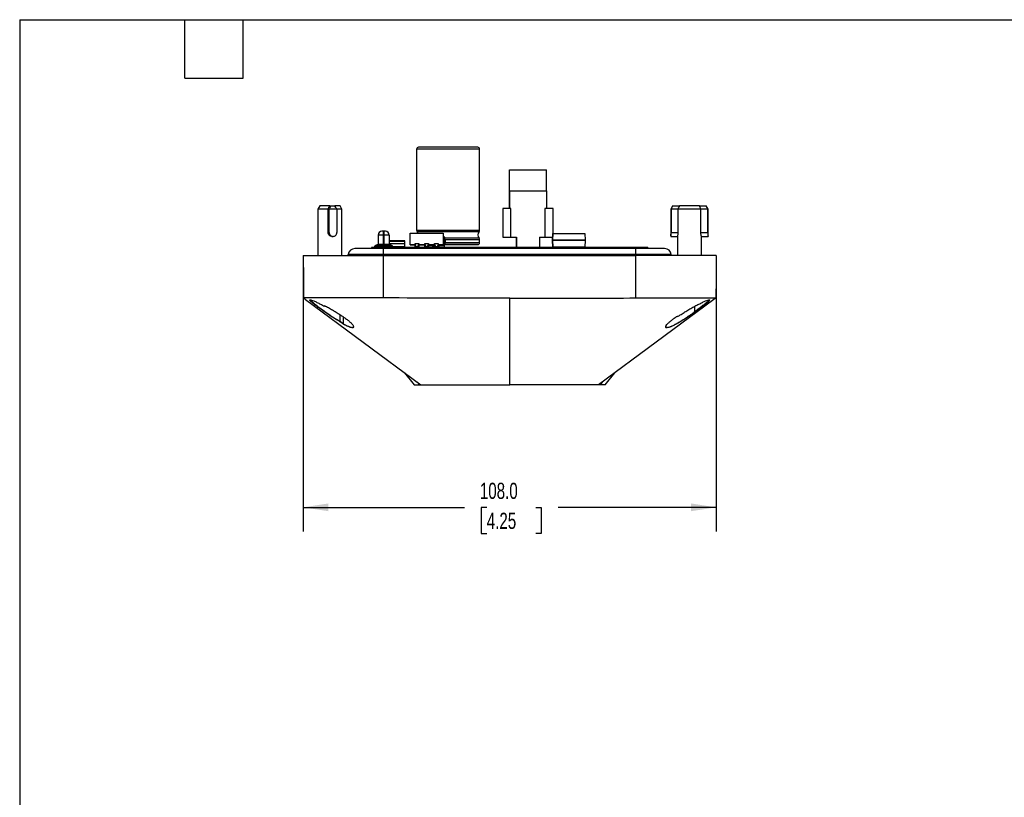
# Model space of a CAD drawing. Header units: millimetres. Extents: x 13 to 546, y 13 to 419.
# Tile 7 of 10: x 13 to 270, y 216 to 419. Entities that reach past the tile are written whole.
import ezdxf

# ---------------------------------------------------------------- set-up
doc = ezdxf.new("R2010")
doc.units = ezdxf.units.MM
doc.header["$LTSCALE"] = 2
doc.linetypes.add('SLD-Solid', pattern=[0])
doc.layers.add('DIMENSIONS', color=140, linetype='SLD-Solid', lineweight=25)
doc.layers.add('TEXT', color=140, linetype='SLD-Solid', lineweight=25)
doc.styles.add('SLDTEXTSTYLE0', font='TXT', dxfattribs={"width": 0.7})
doc.dimstyles.new('SLDDIMSTYLE0', dxfattribs={"dimtxt": 4.316016, "dimasz": 6.604, "dimexe": 0, "dimexo": 0.0625, "dimgap": 1.079004, "dimtad": 0, "dimtih": 1, "dimtoh": 1, "dimdec": 1, "dimrnd": 1e-09, "dimzin": 4, "dimdsep": 46, "dimtxsty": 'SLDTEXTSTYLE0', "dimsah": 1, "dimcen": 0.09, "dimadec": 0, "dimazin": 1, "dimtfac": 1, "dimtdec": 1, "dimtofl": 0, "dimtmove": 0, "dimatfit": 3, "dimfxl": 0, "dimfrac": 2, "dimtolj": 1, "dimtzin": 12, "dimarcsym": 0})

# ---------------------------------------------------------------- blocks, each defined once
blk = doc.blocks.new('_D_3')
at = {"layer": 'DIMENSIONS'}
for p, q in [((86.81, 354.94), (86.81, 285.32)), ((194.81, 354.94), (194.81, 285.32)), ((86.81, 291.67), (128.95, 291.67)), ((134.8, 291.67), (133.35, 291.67)), ((133.35, 291.67), (133.35, 284.81)), ((147.62, 291.67), (149.07, 291.67)), ((149.07, 291.67), (149.07, 284.81)), ((194.81, 291.67), (153.47, 291.67)), ((133.35, 284.81), (134.8, 284.81)), ((149.07, 284.81), (147.62, 284.81))]:
    blk.add_line(p, q, dxfattribs=at)
for points in [[(86.81, 291.67), (93.42, 290.66), (93.42, 292.69)], [(194.81, 291.67), (188.21, 292.69), (188.21, 290.66)]]:
    blk.add_solid(points, dxfattribs=at)
at = {"layer": 'DIMENSIONS', "char_height": 4.233, "attachment_point": 1, "style": 'SLDTEXTSTYLE0'}
for s, insert in [('108.0', (133, 298.1)), ('4.25', (134.8, 290.27))]:
    blk.add_mtext(s, dxfattribs=dict(at, insert=insert))

msp = doc.modelspace()

# ---------------------------------------------------------------- linework, layer by layer
for p, q in [((116.45, 385.25), (116.45, 364.08)), ((132.95, 364.08), (132.95, 385.25)), ((140.73, 374.4), (140.73, 379.9)), ((140.73, 379.9), (140.73, 379.9)), ((140.73, 374.4), (140.73, 379.9)), ((140.73, 379.9), (150.43, 379.9)), ((150.43, 374.4), (150.43, 379.9)), ((140.73, 374.4), (140.73, 369.8)), ((140.73, 369.8), (140.73, 374.4)), ((140.73, 374.4), (150.43, 374.4)), ((150.43, 374.4), (150.43, 369.8)), ((91.16, 370.48), (90.66, 369.61)), ((90.66, 369.61), (90.66, 357.48)), ((93.32, 369.61), (90.66, 369.61)), ((93.75, 370.48), (91.16, 370.48)), ((93.63, 369.61), (93.32, 369.61)), ((93.32, 363.48), (93.32, 369.61)), ((95.6, 369.61), (93.63, 369.61)), ((93.63, 363.48), (93.63, 369.61)), ((93.75, 370.48), (94.05, 370.48)), ((94.05, 370.48), (95.03, 370.48)), ((96.46, 370.48), (95.06, 370.48)), ((95.6, 369.61), (95.6, 363.48)), ((96.96, 369.61), (95.62, 369.61)), ((96.96, 369.61), (96.46, 370.48)), ((96.96, 357.48), (96.96, 369.61)), ((138.98, 369.8), (138.98, 362.3)), ((141.14, 369.8), (138.98, 369.8)), ((141.14, 362.3), (141.14, 369.8)), ((150.03, 369.8), (150.03, 362.3)), ((152.18, 369.8), (150.03, 369.8)), ((152.18, 363.26), (152.18, 369.8)), ((183.41, 370.48), (182.91, 369.61)), ((182.91, 369.61), (182.91, 362.5)), ((182.99, 369.61), (182.91, 369.61)), ((182.99, 369.61), (182.99, 363.48)), ((184.8, 369.61), (182.99, 369.61)), ((183.41, 370.48), (183.43, 370.48)), ((183.43, 370.48), (185.2, 370.48)), ((190.77, 369.61), (184.8, 369.61)), ((184.8, 369.61), (184.8, 363.48)), ((190.4, 370.48), (185.2, 370.48)), ((190.4, 370.48), (192.17, 370.48)), ((190.77, 363.48), (190.77, 369.61)), ((192.58, 369.61), (190.77, 369.61)), ((192.17, 370.48), (192.21, 370.48)), ((192.71, 369.61), (192.21, 370.48)), ((192.58, 363.48), (192.58, 369.61)), ((192.71, 369.61), (192.58, 369.61)), ((192.71, 362.5), (192.71, 369.61)), ((93.32, 363.48), (93.63, 363.48)), ((107.85, 363.8), (107.87, 363.8)), ((114.82, 360.3), (114.82, 363.3)), ((114.82, 363.3), (123.38, 363.3)), ((114.82, 360.3), (114.82, 363.3)), ((114.82, 363.3), (114.82, 363.3)), ((123.38, 363.3), (123.38, 360.3)), ((152.09, 363.26), (151.96, 361.48)), ((151.96, 361.48), (152.09, 363.26)), ((152.08, 363.16), (152.09, 363.26)), ((152.09, 363.26), (152.08, 363.16)), ((152.08, 363.16), (152.08, 363.16)), ((152.09, 363.26), (152.09, 363.26)), ((152.09, 363.26), (152.09, 363.26)), ((152.09, 363.26), (160.44, 363.26)), ((160.44, 363.26), (160.56, 361.48)), ((182.99, 363.48), (184.8, 363.48)), ((190.77, 363.48), (192.58, 363.48)), ((94.34, 362.48), (94.63, 362.48)), ((107.85, 362.8), (106.41, 362.8)), ((106.41, 362.8), (106.41, 360.4)), ((106.41, 362.8), (106.41, 360.4)), ((106.41, 360.4), (107.85, 360.4)), ((106.41, 360.4), (106.41, 360.4)), ((107.85, 362.8), (107.87, 362.8)), ((107.85, 360.4), (107.85, 362.8)), ((107.85, 360.4), (107.87, 360.4)), ((109.31, 362.8), (107.87, 362.8)), ((107.87, 362.8), (107.87, 360.4)), ((107.87, 360.3), (107.87, 360.4)), ((107.87, 360.4), (109.31, 360.4)), ((109.31, 362.8), (109.31, 360.4)), ((113.35, 361.31), (109.31, 361.31)), ((109.31, 361.26), (113.35, 361.26)), ((113.35, 360.51), (109.31, 360.51)), ((113.35, 360.51), (113.35, 361.26)), ((113.35, 359.75), (113.35, 360.51)), ((116.06, 360.28), (116.06, 360.6)), ((116.06, 360.6), (117.06, 360.6)), ((116.06, 360.6), (116.06, 360.35)), ((116.06, 360.6), (116.06, 360.6)), ((117.06, 360.6), (117.06, 360.28)), ((118.6, 360.28), (118.6, 360.6)), ((118.6, 360.6), (119.6, 360.6)), ((118.6, 360.6), (118.6, 360.35)), ((118.6, 360.6), (118.6, 360.6)), ((119.6, 360.6), (119.6, 360.28)), ((121.14, 360.28), (121.14, 360.6)), ((121.14, 360.6), (122.14, 360.6)), ((121.14, 360.6), (121.14, 360.35)), ((121.14, 360.6), (121.14, 360.6)), ((122.14, 360.6), (122.14, 360.28)), ((123.61, 362.33), (123.37, 362.29)), ((123.63, 362.2), (123.38, 362.16)), ((123.71, 362.05), (123.38, 362.05)), ((123.71, 362.05), (123.71, 360.1)), ((123.74, 361.87), (123.71, 361.87)), ((123.71, 360.86), (123.75, 360.86)), ((123.74, 361.72), (123.74, 361.87)), ((123.75, 361.84), (123.74, 361.87)), ((123.75, 361.7), (123.74, 361.72)), ((123.75, 362.1), (123.75, 360.73)), ((123.75, 360.73), (123.85, 360.5)), ((123.85, 360.5), (123.96, 360.55)), ((123.88, 360.76), (123.88, 362.1)), ((123.94, 361.39), (123.88, 361.54)), ((123.94, 361.39), (123.88, 361.49)), ((123.88, 360.86), (123.94, 360.86)), ((123.96, 360.55), (123.88, 360.76)), ((123.94, 361.39), (123.94, 360.86)), ((123.94, 361.39), (123.94, 361.39)), ((132.95, 360.85), (132.95, 361.63)), ((141.14, 362.3), (142.58, 362.3)), ((142.58, 359.6), (142.58, 362.3)), ((142.58, 362.3), (142.58, 359.6)), ((142.58, 362.3), (142.58, 362.3)), ((148.58, 362.3), (148.58, 359.6)), ((148.58, 362.3), (150.03, 362.3)), ((150.03, 362.3), (152.02, 362.3)), ((151.96, 361.48), (160.56, 361.48)), ((152.09, 359.7), (151.96, 361.48)), ((160.56, 361.48), (151.96, 361.48)), ((151.96, 361.48), (152.09, 359.7)), ((160.56, 361.48), (160.44, 359.7)), ((182.91, 362.48), (184.66, 362.48)), ((184.66, 362.49), (184.66, 357.48)), ((190.96, 357.48), (190.96, 362.49)), ((190.96, 362.48), (192.71, 362.48)), ((107.81, 359.28), (100.31, 359.28)), ((104.71, 359.6), (104.71, 359.28)), ((176.91, 359.6), (104.71, 359.6)), ((105.51, 359.9), (106.01, 359.9)), ((105.51, 359.9), (105.51, 359.6)), ((105.51, 359.9), (105.51, 359.9)), ((105.51, 359.6), (105.51, 359.9)), ((106.01, 360.1), (105.71, 360.1)), ((106.01, 360.2), (106.01, 360.1)), ((107.85, 360.2), (106.01, 360.2)), ((106.01, 360.2), (106.01, 360.2)), ((106.01, 360.1), (106.01, 360.2)), ((109.71, 360.1), (106.01, 360.1)), ((106.01, 360.1), (106.01, 360.1)), ((106.01, 359.9), (109.71, 359.9)), ((106.01, 359.6), (106.01, 359.9)), ((107.85, 360.3), (106.11, 360.3)), ((108.36, 359.85), (107.36, 359.85)), ((107.36, 359.85), (107.36, 359.6)), ((173.81, 359.28), (107.81, 359.28)), ((107.81, 357.74), (107.81, 359.28)), ((107.85, 360.2), (107.85, 360.3)), ((107.87, 360.3), (107.85, 360.3)), ((107.85, 360.1), (107.85, 360.2)), ((107.85, 360.2), (107.87, 360.2)), ((107.87, 360.3), (107.87, 360.2)), ((109.61, 360.3), (107.87, 360.3)), ((107.87, 360.2), (107.87, 360.1)), ((109.71, 360.2), (107.87, 360.2)), ((108.36, 359.6), (108.36, 359.85)), ((108.36, 359.6), (108.36, 359.85)), ((108.36, 359.85), (108.36, 359.85)), ((109.71, 360.1), (109.71, 360.2)), ((110.01, 360.1), (109.71, 360.1)), ((109.71, 359.9), (109.71, 359.6)), ((109.71, 359.9), (110.21, 359.9)), ((110.21, 359.6), (110.21, 359.9)), ((113.35, 359.75), (110.21, 359.75)), ((110.21, 359.71), (113.35, 359.71)), ((114.82, 360.3), (116.06, 360.3)), ((114.82, 360.3), (114.82, 360.3)), ((116.06, 360.3), (114.82, 360.3)), ((116.06, 360.35), (116.06, 360.35)), ((116.06, 360.35), (116.06, 359.78)), ((116.06, 359.78), (116.06, 360.28)), ((116.06, 360.28), (116.31, 359.85)), ((116.17, 359.6), (116.06, 359.78)), ((116.31, 359.85), (116.81, 359.85)), ((116.31, 359.6), (116.31, 359.85)), ((116.31, 359.85), (116.31, 359.6)), ((116.31, 359.85), (116.31, 359.85)), ((116.81, 359.85), (117.06, 360.28)), ((116.81, 359.85), (116.81, 359.6)), ((117.06, 359.78), (116.96, 359.6)), ((117.06, 360.3), (118.6, 360.3)), ((118.6, 360.3), (117.06, 360.3)), ((117.06, 360.28), (117.06, 359.78)), ((118.6, 360.35), (118.6, 360.35)), ((118.6, 360.35), (118.6, 359.78)), ((118.6, 359.78), (118.6, 360.28)), ((118.6, 360.28), (118.85, 359.85)), ((118.71, 359.6), (118.6, 359.78)), ((118.85, 359.85), (119.35, 359.85)), ((118.85, 359.6), (118.85, 359.85)), ((118.85, 359.85), (118.85, 359.6)), ((118.85, 359.85), (118.85, 359.85)), ((119.35, 359.85), (119.6, 360.28)), ((119.35, 359.85), (119.35, 359.6)), ((119.6, 359.78), (119.5, 359.6)), ((119.53, 359.66), (120.59, 359.66)), ((119.6, 360.3), (121.14, 360.3)), ((121.14, 360.3), (119.6, 360.3)), ((119.6, 360.28), (119.6, 359.78)), ((119.6, 360.1), (121.14, 360.1)), ((121.14, 359.82), (120.59, 359.82)), ((120.59, 359.82), (120.59, 359.66)), ((120.59, 359.66), (121.21, 359.66)), ((121.14, 360.35), (121.14, 360.35)), ((121.14, 360.35), (121.14, 359.78)), ((121.14, 359.78), (121.14, 360.28)), ((121.14, 360.28), (121.39, 359.85)), ((121.25, 359.6), (121.14, 359.78)), ((121.39, 359.85), (121.89, 359.85)), ((121.39, 359.6), (121.39, 359.85)), ((121.39, 359.85), (121.39, 359.6)), ((121.39, 359.85), (121.39, 359.85)), ((121.89, 359.85), (122.14, 360.28)), ((121.89, 359.85), (121.89, 359.6)), ((122.14, 359.78), (122.04, 359.6)), ((122.07, 359.66), (122.34, 359.66)), ((122.14, 360.3), (123.38, 360.3)), ((123.38, 360.3), (122.14, 360.3)), ((122.14, 360.28), (122.14, 359.78)), ((122.14, 360.1), (123.71, 360.1)), ((122.34, 359.82), (122.14, 359.82)), ((122.34, 359.66), (122.34, 359.82)), ((122.34, 359.66), (123.71, 359.66)), ((123.38, 360.3), (123.38, 360.3)), ((124.7, 360.35), (123.71, 360.35)), ((123.71, 360.1), (123.71, 359.66)), ((160.44, 359.7), (152.09, 359.7)), ((152.09, 359.7), (152.09, 359.7)), ((181.31, 359.28), (173.81, 359.28)), ((173.81, 357.74), (173.81, 359.28)), ((176.91, 359.6), (176.91, 359.28)), ((107.81, 357.74), (98.58, 357.74)), ((98.59, 357.48), (98.58, 357.74)), ((173.81, 357.74), (107.81, 357.74)), ((107.81, 357.48), (107.81, 357.74)), ((107.81, 346.38), (107.81, 357.48)), ((107.81, 357.48), (173.81, 357.48)), ((183.04, 357.74), (173.81, 357.74)), ((173.81, 357.48), (173.81, 357.74)), ((173.81, 346.38), (173.81, 357.48)), ((183.04, 357.48), (183.04, 357.74)), ((87.45, 346.01), (117.56, 323.68)), ((140.81, 323.68), (140.81, 346.36)), ((194.18, 346.01), (164.06, 323.68)), ((189.09, 344.15), (189.1, 342.87)), ((96.5, 340.31), (96.5, 341.99)), ((97.23, 341.51), (97.23, 339.75)), ((113.34, 326.81), (115.81, 323.68)), ((116.56, 324.42), (116.62, 324.37)), ((116.62, 324.37), (117.21, 323.68)), ((165, 324.37), (164.42, 323.68)), ((165, 324.37), (165.06, 324.42)), ((165.81, 323.68), (168.28, 326.81)), ((159.67, 323.68), (159.53, 323.68))]:
    msp.add_line(p, q)
at = {"flags": 128}
for points in [[(132.95, 385.25), (132.9, 385.25), (132.75, 385.25), (132.49, 385.25), (132.14, 385.25), (131.69, 385.25), (131.15, 385.25), (130.54, 385.25), (129.85, 385.25), (129.09, 385.25), (128.28, 385.25), (127.43, 385.25), (126.54, 385.25), (125.63, 385.25), (124.7, 385.25), (123.78, 385.25), (122.87, 385.25), (121.98, 385.25), (121.12, 385.25), (120.31, 385.25), (119.56, 385.25), (118.87, 385.25), (118.25, 385.25), (117.72, 385.25), (117.27, 385.25), (116.92, 385.25), (116.66, 385.25), (116.5, 385.25), (116.45, 385.25)], [(132.45, 385.75), (132.4, 385.75), (132.24, 385.75), (131.99, 385.75), (131.63, 385.75), (131.18, 385.75), (130.64, 385.75), (130.02, 385.75), (129.33, 385.75), (128.58, 385.75), (127.77, 385.75), (126.93, 385.75), (126.05, 385.75), (125.15, 385.75), (124.25, 385.75), (123.36, 385.75), (122.48, 385.75), (121.63, 385.75), (120.83, 385.75), (120.07, 385.75), (119.38, 385.75), (118.77, 385.75), (118.23, 385.75), (117.78, 385.75), (117.42, 385.75), (117.16, 385.75), (117.01, 385.75), (116.95, 385.75), (116.95, 385.75)], [(120.46, 385.75), (119.93, 385.75), (119.49, 385.75), (119.14, 385.75), (118.89, 385.75), (118.74, 385.75), (118.7, 385.75)], [(130.7, 385.75), (130.68, 385.75), (130.56, 385.75), (130.34, 385.75), (130.01, 385.75), (129.59, 385.75), (129.08, 385.75), (128.5, 385.75), (127.85, 385.75), (127.14, 385.75), (126.38, 385.75), (125.6, 385.75), (124.8, 385.75), (124, 385.75), (123.21, 385.75), (122.45, 385.75), (121.73, 385.75), (121.06, 385.75), (120.46, 385.75)], [(107.85, 362.8), (107.85, 363), (107.85, 363.18), (107.85, 363.36), (107.85, 363.51), (107.85, 363.63), (107.85, 363.72), (107.85, 363.78), (107.85, 363.8)], [(107.87, 363.8), (107.87, 363.78), (107.87, 363.72), (107.87, 363.63), (107.87, 363.51), (107.87, 363.36), (107.87, 363.18), (107.87, 363), (107.87, 362.8)], [(116.45, 364.08), (116.5, 364.08), (116.66, 364.08), (116.92, 364.08), (117.27, 364.08), (117.72, 364.08), (118.25, 364.08), (118.87, 364.08), (119.56, 364.08), (120.31, 364.08), (121.12, 364.08), (121.98, 364.08), (122.87, 364.08), (123.78, 364.08), (124.7, 364.08), (125.63, 364.08), (126.54, 364.08), (127.43, 364.08), (128.28, 364.08), (129.09, 364.08), (129.85, 364.08), (130.54, 364.08), (131.15, 364.08), (131.69, 364.08), (132.14, 364.08), (132.49, 364.08), (132.75, 364.08), (132.9, 364.08), (132.95, 364.08), (132.95, 364.08)], [(116.6, 363.73), (116.6, 363.73), (116.66, 363.73), (116.83, 363.73), (117.11, 363.73), (117.48, 363.73), (117.95, 363.73), (118.5, 363.73), (119.14, 363.73), (119.84, 363.73), (120.62, 363.73), (121.44, 363.73), (122.31, 363.73), (123.21, 363.73), (124.12, 363.73), (125.05, 363.73), (125.97, 363.73), (126.88, 363.73), (127.75, 363.73), (128.59, 363.73), (129.37, 363.73), (130.1, 363.73), (130.75, 363.73), (131.33, 363.73), (131.82, 363.73), (132.21, 363.73), (132.51, 363.73), (132.71, 363.73), (132.8, 363.73), (132.81, 363.73)], [(107.85, 360.4), (107.85, 360.38), (107.85, 360.36), (107.85, 360.34), (107.85, 360.33), (107.85, 360.32), (107.85, 360.31), (107.85, 360.3), (107.85, 360.3)], [(113.35, 361.26), (113.35, 361.27), (113.35, 361.28), (113.35, 361.28), (113.35, 361.29), (113.35, 361.3), (113.35, 361.3), (113.35, 361.3), (113.35, 361.31)], [(123.84, 361.63), (124.7, 361.63), (125.63, 361.63), (126.54, 361.63), (127.43, 361.63), (128.28, 361.63), (129.09, 361.63), (129.85, 361.63), (130.54, 361.63), (131.15, 361.63), (131.69, 361.63), (132.14, 361.63), (132.49, 361.63), (132.75, 361.63), (132.9, 361.63), (132.95, 361.63)], [(132.81, 361.98), (132.8, 361.98), (132.71, 361.98), (132.51, 361.98), (132.21, 361.98), (131.82, 361.98), (131.33, 361.98), (130.75, 361.98), (130.1, 361.98), (129.37, 361.98), (128.59, 361.98), (127.75, 361.98), (126.88, 361.98), (125.97, 361.98), (125.05, 361.98), (124.12, 361.98), (123.88, 361.98)], [(123.88, 360.85), (124.7, 360.85), (125.63, 360.85), (126.54, 360.85), (127.43, 360.85), (128.28, 360.85), (129.09, 360.85), (129.85, 360.85), (130.54, 360.85), (131.15, 360.85), (131.69, 360.85), (132.14, 360.85), (132.49, 360.85), (132.75, 360.85), (132.9, 360.85), (132.95, 360.85)], [(138.98, 362.3), (138.99, 362.3), (139.07, 362.3), (139.26, 362.3), (139.55, 362.3), (139.9, 362.3), (140.31, 362.3), (140.73, 362.3), (141.14, 362.3)], [(106.01, 359.9), (106.01, 359.94), (106.01, 359.98), (106.01, 360.01), (106.01, 360.04), (106.01, 360.07), (106.01, 360.09), (106.01, 360.1), (106.01, 360.1)], [(109.71, 359.9), (109.71, 359.94), (109.71, 359.98), (109.71, 360.01), (109.71, 360.04), (109.71, 360.07), (109.71, 360.09), (109.71, 360.1), (109.71, 360.1)], [(113.35, 359.71), (113.35, 359.71), (113.35, 359.71), (113.35, 359.71), (113.35, 359.72), (113.35, 359.73), (113.35, 359.73), (113.35, 359.74), (113.35, 359.75)], [(123.71, 360.35), (123.8, 360.35), (124.7, 360.35), (125.6, 360.35), (126.49, 360.35), (127.35, 360.35), (128.18, 360.35), (128.96, 360.35), (129.68, 360.35), (130.34, 360.35), (130.92, 360.35), (131.41, 360.35), (131.82, 360.35), (132.13, 360.35), (132.33, 360.35), (132.44, 360.35), (132.44, 360.35), (132.33, 360.35), (132.13, 360.35), (131.82, 360.35), (131.41, 360.35), (130.92, 360.35), (130.34, 360.35), (129.68, 360.35), (128.96, 360.35), (128.18, 360.35), (127.35, 360.35), (126.49, 360.35), (125.6, 360.35), (124.7, 360.35), (124.7, 360.35)], [(128.95, 360.35), (128.34, 360.35), (127.67, 360.35), (126.95, 360.35), (126.19, 360.35), (125.4, 360.35), (124.6, 360.35), (123.8, 360.35), (123.71, 360.35)], [(123.71, 360.35), (124.4, 360.35), (125.2, 360.35), (126, 360.35), (126.77, 360.35), (127.5, 360.35), (128.18, 360.35), (128.8, 360.35), (129.35, 360.35), (129.81, 360.35), (130.19, 360.35), (130.46, 360.35), (130.63, 360.35), (130.7, 360.35), (130.66, 360.35), (130.52, 360.35), (130.26, 360.35), (129.92, 360.35), (129.47, 360.35), (128.95, 360.35)], [(86.81, 357.48), (86.87, 351.28), (86.91, 346.41)], [(194.81, 357.48), (194.76, 351.28), (194.71, 346.41)], [(86.91, 346.41), (87.21, 346.18), (87.45, 346.01)], [(194.18, 346.01), (194.48, 346.23), (194.71, 346.41)]]:
    msp.add_lwpolyline(points, dxfattribs=at)
for centre, radius, start, end in [((116.95, 385.25), 0.5, 90, 180), ((132.45, 385.25), 0.5, 0, 90), ((107.41, 362.8), 1, 90, 180), ((107.41, 362.8), 1, 90, 180), ((108.31, 362.8), 1, 0, 90), ((116.95, 364.08), 0.5, 180, 224.4153), ((115.7, 362.85), 1.25, 21.1002, 44.4153), ((133.7, 362.85), 1.25, 135.5847, 224.4153), ((132.45, 364.08), 0.5, 315.5847, 0), ((106.31, 360.4), 0.1, 270, 0), ((106.31, 360.4), 0.1, 270, 0), ((109.41, 360.4), 0.1, 180, 270), ((123.65, 362.1), 0.229, 0, 99.0959), ((123.65, 362.1), 0.102, 0, 99.0959), ((132.45, 360.85), 0.5, 270, 0), ((132.45, 361.63), 0.5, 0, 44.4153), ((100.31, 357.54), 1.74, 90, 173.3949), ((105.71, 359.9), 0.2, 90, 180), ((105.71, 359.9), 0.2, 90, 180), ((106.11, 360.2), 0.1, 90, 180), ((106.11, 360.2), 0.1, 90, 180), ((109.61, 360.2), 0.1, 0, 90), ((110.01, 359.9), 0.2, 0, 90), ((181.31, 357.54), 1.74, 6.6051, 90)]:
    msp.add_arc(centre, radius, start, end)
for points in [[(93.32, 369.61), (93.47, 369.9), (93.61, 370.19), (93.75, 370.48)], [(93.63, 369.61), (93.77, 369.9), (93.91, 370.19), (94.05, 370.48)], [(95.6, 369.61), (95.41, 369.9), (95.22, 370.19), (95.03, 370.48)], [(183.43, 370.48), (183.28, 370.19), (183.13, 369.9), (182.99, 369.61)], [(185.2, 370.48), (185.05, 370.19), (184.92, 369.9), (184.8, 369.61)], [(190.77, 369.61), (190.65, 369.9), (190.53, 370.19), (190.4, 370.48)], [(192.58, 369.61), (192.45, 369.9), (192.31, 370.19), (192.17, 370.48)], [(140.81, 346.36), (129.81, 346.36), (118.81, 346.37), (107.81, 346.38)], [(92.38, 344.23), (92.38, 344.29), (92.38, 344.36), (92.38, 344.42)], [(92.53, 344.3), (92.53, 344.29), (92.53, 344.29), (92.53, 344.28)], [(189.1, 342.87), (189.1, 342.86), (189.11, 342.84), (189.12, 342.82)], [(189.1, 342.78), (189.1, 342.81), (189.1, 342.84), (189.1, 342.87)], [(189.26, 342.78), (189.26, 342.75), (189.26, 342.72), (189.26, 342.69)], [(97.16, 339.62), (96.92, 339.81), (96.67, 340), (96.43, 340.19)], [(96.5, 340.31), (96.74, 340.12), (96.98, 339.94), (97.23, 339.75)], [(115.81, 323.68), (115.81, 323.68), (116.28, 323.68), (117.21, 323.68)], [(117.21, 323.68), (117.32, 323.68), (117.44, 323.68), (117.56, 323.68)], [(164.42, 323.68), (164.36, 323.68), (164.25, 323.68), (164.12, 323.68), (164.06, 323.68)]]:
    msp.add_open_spline(points, degree=3)
for points, knots in [([(94.34, 362.48), (94.21, 362.48), (94.08, 362.51), (93.83, 362.61), (93.72, 362.68), (93.53, 362.86), (93.46, 362.97), (93.35, 363.21), (93.32, 363.35), (93.32, 363.48)], [0, 0, 0, 0, 0.25, 0.25, 0.5, 0.5, 0.75, 0.75, 1, 1, 1, 1]), ([(93.63, 363.48), (93.63, 363.35), (93.65, 363.22), (93.75, 362.97), (93.83, 362.86), (94.02, 362.68), (94.13, 362.61), (94.37, 362.51), (94.5, 362.48), (94.76, 362.48), (94.89, 362.51), (95.12, 362.61), (95.23, 362.68), (95.41, 362.86), (95.48, 362.97), (95.57, 363.22), (95.6, 363.35), (95.6, 363.48)], [0, 0, 0, 0, 0.125, 0.125, 0.25, 0.25, 0.375, 0.375, 0.5, 0.5, 0.625, 0.625, 0.75, 0.75, 0.875, 0.875, 1, 1, 1, 1]), ([(107.85, 363.8), (107.8, 363.8), (107.74, 363.8), (107.64, 363.8), (107.58, 363.8), (107.5, 363.8), (107.46, 363.8), (107.42, 363.8), (107.41, 363.8), (107.41, 363.8)], [0, 0, 0, 0, 0.25, 0.25, 0.5, 0.5, 0.75, 0.75, 1, 1, 1, 1]), ([(108.31, 363.8), (108.31, 363.8), (108.3, 363.8), (108.26, 363.8), (108.23, 363.8), (108.14, 363.8), (108.09, 363.8), (107.98, 363.8), (107.92, 363.8), (107.87, 363.8)], [0, 0, 0, 0, 0.25, 0.25, 0.5, 0.5, 0.75, 0.75, 1, 1, 1, 1]), ([(182.91, 362.5), (182.91, 362.51), (182.91, 362.53), (182.93, 362.68), (182.96, 362.93), (182.98, 363.21), (182.99, 363.4), (182.99, 363.48)], [0, 0, 0, 0, 0.1326125, 0.3654187, 0.6011576, 0.8390931, 1, 1, 1, 1]), ([(184.8, 363.48), (184.79, 363.37), (184.79, 363.15), (184.74, 362.86), (184.69, 362.63), (184.66, 362.51), (184.66, 362.49), (184.66, 362.49)], [0, 0, 0, 0, 0.219988, 0.4397, 0.6665, 0.898503, 1, 1, 1, 1]), ([(190.96, 362.48), (190.96, 362.48), (190.94, 362.51), (190.91, 362.61), (190.88, 362.68), (190.84, 362.86), (190.81, 362.97), (190.78, 363.21), (190.77, 363.35), (190.77, 363.48)], [0, 0, 0, 0, 0.25, 0.25, 0.5, 0.5, 0.75, 0.75, 1, 1, 1, 1]), ([(192.58, 363.48), (192.58, 363.37), (192.59, 363.15), (192.62, 362.85), (192.67, 362.62), (192.7, 362.5), (192.71, 362.47), (192.71, 362.49), (192.71, 362.5)], [0, 0, 0, 0, 0.193952, 0.387806, 0.584216, 0.782375, 0.916454, 1, 1, 1, 1]), ([(86.81, 357.48), (86.81, 357.48), (87.07, 357.48), (88.11, 357.48), (88.89, 357.48), (90.04, 357.48), (90.17, 357.48), (90.32, 357.48), (90.33, 357.48), (90.34, 357.48), (90.35, 357.48), (90.38, 357.48), (90.4, 357.48), (90.46, 357.48), (90.51, 357.48), (90.67, 357.48), (90.81, 357.48), (91.27, 357.48), (91.66, 357.48), (92.12, 357.48), (92.17, 357.48), (92.27, 357.48), (92.32, 357.48), (92.47, 357.48), (92.57, 357.48), (92.87, 357.48), (93.08, 357.48), (94.89, 357.48), (96.51, 357.48), (101.35, 357.48), (104.58, 357.48), (107.81, 357.48)], [0, 0, 0, 0, 0.00970202, 0.00970202, 0.01940404, 0.01940404, 0.02061679, 0.02061679, 0.02069259, 0.02069259, 0.02076838, 0.02076838, 0.02091998, 0.02091998, 0.02122317, 0.02122317, 0.02182954, 0.02182954, 0.02304229, 0.02304229, 0.02319389, 0.02319389, 0.02334548, 0.02334548, 0.02364867, 0.02364867, 0.02425505, 0.02425505, 0.02910606, 0.02910606, 0.03880807, 0.03880807, 0.03880807, 0.03880807]), ([(194.81, 357.48), (194.81, 357.48), (194.55, 357.48), (193.51, 357.48), (192.73, 357.48), (191.58, 357.48), (191.45, 357.48), (191.3, 357.48), (191.3, 357.48), (191.28, 357.48), (191.27, 357.48), (191.24, 357.48), (191.23, 357.48), (191.16, 357.48), (191.12, 357.48), (190.95, 357.48), (190.81, 357.48), (190.35, 357.48), (189.96, 357.48), (189.51, 357.48), (189.46, 357.48), (189.35, 357.48), (189.3, 357.48), (189.15, 357.48), (189.05, 357.48), (188.75, 357.48), (188.55, 357.48), (186.73, 357.48), (185.12, 357.48), (180.27, 357.48), (177.04, 357.48), (173.81, 357.48)], [0, 0, 0, 0, 0.00970202, 0.00970202, 0.01940404, 0.01940404, 0.02061679, 0.02061679, 0.02069259, 0.02069259, 0.02076838, 0.02076838, 0.02091998, 0.02091998, 0.02122317, 0.02122317, 0.02182954, 0.02182954, 0.02304229, 0.02304229, 0.02319389, 0.02319389, 0.02334548, 0.02334548, 0.02364867, 0.02364867, 0.02425505, 0.02425505, 0.02910606, 0.02910606, 0.03880807, 0.03880807, 0.03880807, 0.03880807]), ([(107.81, 346.38), (106.2, 346.38), (102.98, 346.38), (99.06, 346.39), (95.84, 346.39), (94.03, 346.39), (92.81, 346.4), (92.46, 346.39), (92.26, 346.4), (91.96, 346.41), (91.51, 346.42), (90.99, 346.43), (90.66, 346.43), (90.5, 346.42), (90.43, 346.42), (90.3, 346.42), (90.15, 346.42), (89.84, 346.42), (89.47, 346.42), (89, 346.42), (88.59, 346.42), (88.23, 346.42), (87.91, 346.42), (87.64, 346.41), (87.41, 346.41), (87.22, 346.41), (87.08, 346.41), (86.98, 346.41), (86.92, 346.41), (86.91, 346.41), (86.91, 346.41)], [0, 0, 0, 0, 0.125331, 0.250765, 0.304708, 0.376147, 0.39182, 0.399656, 0.403575, 0.407476, 0.423032, 0.438649, 0.454264, 0.462094, 0.465501, 0.469896, 0.491321, 0.501113, 0.545078, 0.588564, 0.631584, 0.674155, 0.716289, 0.757999, 0.799299, 0.840198, 0.880708, 0.920839, 0.9606, 1, 1, 1, 1]), ([(96.43, 340.19), (96.1, 340.38), (95.45, 340.75), (94.42, 341.4), (93.4, 342.07), (92.39, 342.76), (91.43, 343.44), (90.54, 344.1), (89.75, 344.69), (89.12, 345.21), (88.67, 345.62), (88.49, 345.86), (88.52, 345.95), (88.68, 345.91), (88.71, 345.9)], [0, 0, 0, 0, 0.089166, 0.177469, 0.26657, 0.355168, 0.444315, 0.533145, 0.622227, 0.711366, 0.800213, 0.889637, 0.978382, 1, 1, 1, 1]), ([(88.68, 345.93), (88.69, 345.92), (88.69, 345.89), (88.71, 345.86), (88.74, 345.81), (88.78, 345.77), (88.83, 345.71), (88.88, 345.65), (88.95, 345.59), (89.02, 345.52), (89.1, 345.44), (89.19, 345.36), (89.42, 345.16), (89.88, 344.78), (90.52, 344.28), (91.1, 343.84), (91.7, 343.4), (92.34, 342.94), (92.99, 342.48), (93.49, 342.13), (94, 341.79), (94.51, 341.45), (95.01, 341.13), (95.46, 340.85), (95.84, 340.61), (96.17, 340.42), (96.38, 340.3), (96.48, 340.25)], [0, 0, 0, 0, 0.017389, 0.034917, 0.052595, 0.070434, 0.088445, 0.106635, 0.125016, 0.143597, 0.162386, 0.181392, 0.200624, 0.295174, 0.400765, 0.44842, 0.500611, 0.600718, 0.650479, 0.700278, 0.75067, 0.800381, 0.852241, 0.89957, 0.934567, 0.968037, 1, 1, 1, 1]), ([(88.71, 345.9), (88.79, 345.89), (88.98, 345.86), (89.58, 345.62), (90.4, 345.25), (91.35, 344.78), (92.04, 344.41), (92.38, 344.23)], [0, 0, 0, 0, 0.159387, 0.3703991, 0.5797329, 0.7905614, 1, 1, 1, 1]), ([(140.81, 346.36), (143.83, 346.36), (150.51, 346.36), (161.51, 346.37), (169.49, 346.37), (173.81, 346.38)], [0, 0, 0, 0, 0.274068, 0.607401, 1, 1, 1, 1]), ([(173.81, 346.38), (175.42, 346.38), (178.64, 346.38), (182.56, 346.39), (185.78, 346.39), (187.49, 346.39), (188.61, 346.39), (188.86, 346.39), (189.06, 346.4), (189.2, 346.39), (189.35, 346.4), (189.63, 346.41), (190.09, 346.42), (190.53, 346.42), (190.83, 346.42), (191.01, 346.42), (191.12, 346.42), (191.19, 346.42), (191.29, 346.42), (191.45, 346.42), (191.75, 346.42), (192.15, 346.42), (192.6, 346.42), (193.01, 346.42), (193.38, 346.42), (193.7, 346.42), (193.97, 346.41), (194.2, 346.41), (194.39, 346.41), (194.54, 346.41), (194.64, 346.41), (194.7, 346.41), (194.71, 346.41), (194.71, 346.41)], [0, 0, 0, 0, 0.125377, 0.250754, 0.304825, 0.376131, 0.383976, 0.391803, 0.395727, 0.399639, 0.402654, 0.407457, 0.421344, 0.438624, 0.446073, 0.454288, 0.462118, 0.465518, 0.469919, 0.485634, 0.501135, 0.544232, 0.587051, 0.629593, 0.671858, 0.713845, 0.755556, 0.796989, 0.838146, 0.879025, 0.919627, 0.959952, 1, 1, 1, 1]), ([(185.18, 341.79), (185.5, 342), (186.12, 342.42), (187.15, 343.05), (188.2, 343.66), (189.26, 344.25), (190.29, 344.78), (191.23, 345.25), (192.05, 345.62), (192.66, 345.86), (193, 345.95), (193.03, 345.91), (193.04, 345.89)], [0, 0, 0, 0, 0.107112, 0.213496, 0.320531, 0.426734, 0.533762, 0.639917, 0.746897, 0.853636, 0.961006, 1, 1, 1, 1]), ([(189.12, 342.82), (189.34, 342.98), (189.78, 343.29), (190.38, 343.74), (190.9, 344.13), (191.34, 344.47), (191.71, 344.76), (192.04, 345.02), (192.43, 345.36), (192.73, 345.63), (192.89, 345.82), (192.96, 345.92), (192.93, 345.93), (192.92, 345.94)], [0, 0, 0, 0, 0.114114, 0.218588, 0.323157, 0.406347, 0.48444, 0.567246, 0.646126, 0.812075, 0.891645, 0.969268, 1, 1, 1, 1]), ([(193.04, 345.89), (193.07, 345.88), (193.14, 345.85), (192.95, 345.61), (192.52, 345.22), (191.88, 344.7), (191.1, 344.11), (190.22, 343.46), (189.58, 343.01), (189.26, 342.78)], [0, 0, 0, 0, 0.095538, 0.246359, 0.397291, 0.548121, 0.698663, 0.849652, 1, 1, 1, 1]), ([(92.38, 344.42), (92.73, 344.23), (93.42, 343.86), (94.45, 343.26), (95.46, 342.66), (96.42, 342.05), (97.32, 341.46), (98.13, 340.87), (98.82, 340.31), (99.39, 339.8), (99.8, 339.34), (100.02, 339.01), (100.02, 338.88), (100.01, 338.83)], [0, 0, 0, 0, 0.0947319, 0.1888279, 0.2834525, 0.3774518, 0.4717977, 0.5660334, 0.6598775, 0.7545475, 0.848661, 0.943734, 1, 1, 1, 1]), ([(92.53, 344.28), (92.53, 344.27), (92.52, 344.25), (92.5, 344.22), (92.46, 344.21), (92.42, 344.21), (92.4, 344.22), (92.39, 344.23), (92.38, 344.23)], [0, 0, 0, 0, 0.125671, 0.250826, 0.499685, 0.749208, 0.911459, 1, 1, 1, 1]), ([(189.26, 342.69), (188.94, 342.46), (188.29, 342.01), (187.29, 341.34), (186.29, 340.7), (185.31, 340.09), (184.36, 339.55), (183.48, 339.11), (182.72, 338.78), (182.12, 338.6), (181.73, 338.6), (181.57, 338.68), (181.6, 338.81), (181.6, 338.83)], [0, 0, 0, 0, 0.096998, 0.194335, 0.29176, 0.389251, 0.486644, 0.584343, 0.681825, 0.779079, 0.876553, 0.97354, 1, 1, 1, 1]), ([(181.64, 338.91), (181.64, 338.88), (181.63, 338.77), (181.78, 338.68), (182.16, 338.69), (182.65, 338.83), (183.11, 339.02), (183.49, 339.19), (183.9, 339.39), (184.32, 339.62), (184.78, 339.88), (185.24, 340.15), (185.71, 340.43), (186.17, 340.72), (186.67, 341.05), (187.22, 341.41), (187.83, 341.83), (188.48, 342.27), (188.91, 342.58), (189.12, 342.72)], [0, 0, 0, 0, 0.028101, 0.12636, 0.221963, 0.317088, 0.366067, 0.416188, 0.461569, 0.509082, 0.558816, 0.610849, 0.654134, 0.700965, 0.751364, 0.805346, 0.867068, 0.935064, 1, 1, 1, 1]), ([(189.12, 342.72), (189.11, 342.73), (189.11, 342.74), (189.11, 342.75), (189.11, 342.76), (189.1, 342.77), (189.1, 342.78)], [0, 0, 0, 0, 0.00003277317, 0.00003277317, 0.00003277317, 0.00005432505, 0.00005432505, 0.00005432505, 0.00005432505]), ([(189.26, 342.78), (189.26, 342.78), (189.24, 342.78), (189.23, 342.77), (189.21, 342.77), (189.18, 342.77), (189.15, 342.79), (189.13, 342.81), (189.12, 342.82)], [0, 0, 0, 0, 0.102649, 0.251547, 0.397114, 0.502609, 0.771103, 1, 1, 1, 1]), ([(189.12, 342.72), (189.13, 342.72), (189.14, 342.7), (189.16, 342.68), (189.19, 342.68), (189.21, 342.67), (189.23, 342.67), (189.25, 342.68), (189.26, 342.69), (189.26, 342.69)], [0, 0, 0, 0, 0.14773, 0.31435, 0.499333, 0.603715, 0.749377, 0.89694, 1, 1, 1, 1]), ([(96.48, 340.25), (96.47, 340.24), (96.46, 340.22), (96.45, 340.2), (96.43, 340.19), (96.43, 340.19), (96.43, 340.19)], [0, 0, 0, 0, 0.226159, 0.499261, 0.74931, 1, 1, 1, 1]), ([(96.48, 340.25), (96.48, 340.25), (96.49, 340.27), (96.5, 340.29), (96.5, 340.31), (96.5, 340.31)], [0, 0, 0, 0, 0.322741, 0.650184, 1, 1, 1, 1]), ([(181.6, 338.83), (181.61, 338.89), (181.62, 339.04), (181.87, 339.4), (182.31, 339.87), (182.9, 340.39), (183.61, 340.96), (184.17, 341.35), (184.45, 341.55)], [0, 0, 0, 0, 0.127498, 0.303023, 0.476663, 0.651289, 0.825964, 1, 1, 1, 1]), ([(184.45, 341.55), (184.49, 341.56), (184.56, 341.58), (184.68, 341.62), (184.89, 341.69), (185.06, 341.75), (185.18, 341.79)], [0, 0, 0, 0, 0.142887, 0.285734, 0.500011, 1, 1, 1, 1]), ([(184.45, 341.55), (184.45, 341.55), (184.45, 341.54), (184.45, 341.55), (184.45, 341.55), (184.45, 341.55)], [0, 0, 0, 0, 0.2313795, 0.7416788, 1, 1, 1, 1]), ([(185.18, 341.79), (185.18, 341.79), (185.18, 341.79), (185.18, 341.79), (185.18, 341.79), (185.17, 341.79)], [0, 0, 0, 0, 0.089994, 0.76123, 1, 1, 1, 1]), ([(97.16, 339.62), (97.16, 339.62), (97.16, 339.62), (97.17, 339.63), (97.19, 339.65), (97.2, 339.67), (97.21, 339.67)], [0, 0, 0, 0, 0.239831, 0.500553, 0.755418, 1, 1, 1, 1]), ([(100.01, 338.83), (100.02, 338.8), (100.04, 338.67), (99.85, 338.59), (99.44, 338.61), (98.82, 338.81), (98.05, 339.14), (97.46, 339.46), (97.16, 339.62)], [0, 0, 0, 0, 0.074399, 0.259447, 0.44444, 0.629074, 0.814568, 1, 1, 1, 1]), ([(97.23, 339.75), (97.23, 339.73), (97.22, 339.72), (97.22, 339.71), (97.22, 339.7), (97.21, 339.68), (97.21, 339.67)], [0, 0, 0, 0, 0.00003953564, 0.00003953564, 0.00003953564, 0.00007640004, 0.00007640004, 0.00007640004, 0.00007640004]), ([(97.21, 339.67), (97.5, 339.51), (98.08, 339.21), (98.83, 338.88), (99.32, 338.73), (99.62, 338.68), (99.85, 338.69), (99.98, 338.77), (99.98, 338.87), (99.98, 338.91)], [0, 0, 0, 0, 0.192532, 0.372154, 0.558312, 0.650739, 0.743175, 0.923717, 1, 1, 1, 1]), ([(99.98, 338.91), (99.99, 338.91), (99.99, 338.96), (99.97, 339.02), (99.95, 339.07)], [0, 0, 0, 0, 0.160709, 1, 1, 1, 1]), ([(181.71, 339.13), (181.68, 339.08), (181.64, 338.99), (181.64, 338.94), (181.64, 338.91)], [0, 0, 0, 0, 0.539025, 1, 1, 1, 1]), ([(117.56, 323.68), (117.8, 323.68), (118.33, 323.68), (119.26, 323.68), (120.33, 323.68), (121.12, 323.68), (121.58, 323.68), (121.67, 323.68), (121.81, 323.68), (121.9, 323.68), (121.95, 323.68), (121.95, 323.68)], [0, 0, 0, 0, 0.0399525, 0.079905, 0.1198575, 0.1598099, 0.1598099, 0.1643505, 0.168891, 0.1734316, 0.1736755, 0.1736755, 0.1736755, 0.1736755]), ([(121.95, 323.68), (122, 323.68), (122.04, 323.68), (122.09, 323.68), (122.09, 323.68), (122.09, 323.68)], [0.173675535, 0.173675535, 0.173675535, 0.173675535, 0.1779721, 0.1779721, 0.177995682, 0.177995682, 0.177995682, 0.177995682]), ([(122.09, 323.68), (123.26, 323.68), (124.57, 323.68), (127.4, 323.68), (128.93, 323.68), (132.15, 323.68), (135.52, 323.68), (139.05, 323.68), (140.81, 323.68)], [0, 0, 0, 0, 0.25, 0.25, 0.5, 0.5, 0.75, 1, 1, 1, 1]), ([(159.53, 323.68), (159.42, 323.68), (159.21, 323.68), (158.88, 323.68), (158.54, 323.68), (158.2, 323.68), (157.85, 323.68), (157.5, 323.68), (157.14, 323.68), (156.77, 323.68), (156.4, 323.68), (156.02, 323.68), (155.06, 323.68), (153.45, 323.68), (151.09, 323.68), (148.63, 323.68), (146.64, 323.68), (145.2, 323.68), (144.33, 323.68), (143.45, 323.68), (142.57, 323.68), (141.69, 323.68), (141.11, 323.68), (140.81, 323.68)], [0, 0, 0, 0, 0.022795, 0.045553, 0.068281, 0.090988, 0.113682, 0.136373, 0.159067, 0.181775, 0.204504, 0.227262, 0.250058, 0.375006, 0.500004, 0.624952, 0.74995, 0.791701, 0.833353, 0.874956, 0.916564, 0.958228, 1, 1, 1, 1]), ([(164.06, 323.68), (164, 323.68), (163.88, 323.68), (163.7, 323.68), (163.5, 323.68), (163.3, 323.68), (163.09, 323.68), (162.87, 323.68), (162.65, 323.68), (162.42, 323.68), (162.11, 323.68), (161.72, 323.68), (161.25, 323.68), (160.74, 323.68), (160.22, 323.68), (159.85, 323.68), (159.67, 323.68)], [0, 0, 0, 0, 0.055646, 0.111224, 0.166753, 0.222252, 0.277743, 0.333244, 0.388775, 0.444357, 0.500008, 0.600085, 0.700007, 0.79989, 0.899849, 1, 1, 1, 1]), ([(165.81, 323.68), (165.81, 323.68), (165.81, 323.68), (165.8, 323.68), (165.77, 323.68), (165.74, 323.68), (165.7, 323.68), (165.66, 323.68), (165.6, 323.68), (165.54, 323.68), (165.44, 323.68), (165.31, 323.68), (165.13, 323.68), (164.92, 323.68), (164.69, 323.68), (164.51, 323.68), (164.42, 323.68)], [0, 0, 0, 0, 0.055623, 0.111183, 0.166702, 0.222197, 0.277689, 0.333197, 0.38874, 0.444337, 0.500008, 0.600082, 0.700005, 0.79989, 0.899851, 1, 1, 1, 1])]:
    msp.add_open_spline(points, degree=3, knots=knots)
at = {"layer": 'TEXT'}
for p, q in [((12.7, 419.1), (546.1, 419.1)), ((12.7, 419.1), (12.7, 12.7)), ((55.88, 403.86), (55.88, 419.1)), ((71.12, 403.86), (71.12, 419.1)), ((55.88, 403.86), (71.12, 403.86))]:
    msp.add_line(p, q, dxfattribs=at)

# ---------------------------------------------------------------- dimensions: what is measured, and where the dimension line sits
at = {"layer": 'DIMENSIONS'}
dim = msp.add_linear_dim(base=(86.81, 291.67), p1=(194.81, 357.48), p2=(86.81, 357.48), dimstyle='SLDDIMSTYLE0', dxfattribs=at)
dim.commit()
dim.dimension.update_dxf_attribs({"geometry": '_D_3', "text_midpoint": (141.21, 291.67), "dimtype": 160})

doc.saveas('drawing.dxf')
